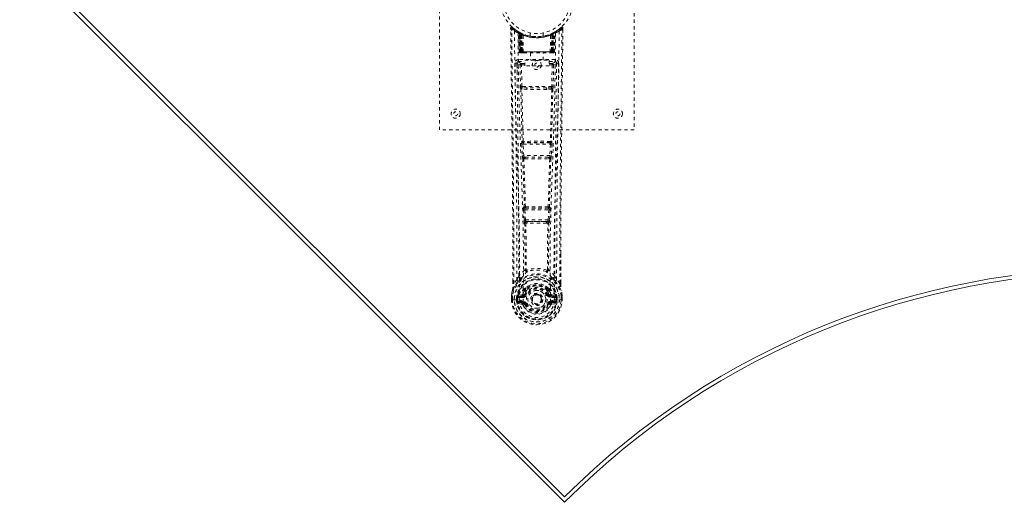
# Model space of a CAD drawing. Header units: inches. Extents: x 10.2 to 78.1, y 22.5 to 53.4.
# Tile 1 of 5: x 10.2 to 40.6, y 22.5 to 37.4. Entities that reach past the tile are written whole.
import ezdxf

# ---------------------------------------------------------------- set-up
doc = ezdxf.new("R2010")
doc.units = ezdxf.units.IN
doc.header["$MEASUREMENT"] = 0
doc.linetypes.add('SLD-Dashed', pattern=[0.075, 0.05, -0.025])
doc.linetypes.add('SLD-Solid', pattern=[0])

msp = doc.modelspace()

# ---------------------------------------------------------------- linework, layer by layer
at = {"color": 7, "linetype": 'SLD-Dashed', "lineweight": 0}
for p, q in [((23.141, 33.991), (23.141, 41.991)), ((29.141, 41.991), (29.141, 33.991)), ((25.335, 37.132), (25.336, 37.065)), ((25.365, 37.132), (25.385, 37.154)), ((25.426, 37.119), (25.384, 37.153)), ((26.899, 37.153), (26.857, 37.119)), ((26.948, 37.132), (26.918, 37.132)), ((26.946, 37.068), (26.946, 37.132)), ((26.947, 37.065), (26.948, 37.132)), ((26.947, 37.065), (26.948, 37.132)), ((25.573, 37.017), (25.56, 37.025)), ((25.579, 37.012), (25.566, 37.02)), ((25.588, 36.992), (25.574, 37)), ((25.596, 36.395), (25.574, 37)), ((25.609, 36.395), (25.588, 36.992)), ((25.626, 36.988), (25.591, 37.006)), ((25.607, 36.985), (25.63, 36.391)), ((25.675, 36.946), (25.607, 36.981)), ((25.627, 36.395), (25.607, 36.981)), ((25.62, 36.991), (25.647, 36.977)), ((25.634, 36.951), (25.647, 36.977)), ((25.634, 36.951), (25.635, 36.395)), ((25.642, 36.948), (25.634, 36.951)), ((25.642, 36.948), (25.654, 36.974)), ((25.642, 36.395), (25.642, 36.948)), ((25.658, 36.972), (25.643, 36.979)), ((25.647, 36.977), (25.654, 36.974)), ((25.648, 36.945), (25.66, 36.971)), ((25.648, 36.395), (25.648, 36.945)), ((25.648, 36.945), (25.655, 36.942)), ((25.655, 36.942), (25.667, 36.968)), ((25.655, 36.942), (25.655, 36.395)), ((25.659, 36.971), (25.658, 36.972)), ((25.666, 36.936), (25.678, 36.963)), ((25.666, 36.936), (25.666, 36.395)), ((25.673, 36.933), (25.666, 36.936)), ((25.673, 36.933), (25.684, 36.96)), ((25.673, 36.395), (25.673, 36.933)), ((25.675, 36.946), (25.676, 36.945)), ((25.694, 36.395), (25.675, 36.946)), ((25.676, 36.945), (25.695, 36.395)), ((25.678, 36.963), (25.684, 36.96)), ((25.725, 36.395), (25.721, 36.916)), ((25.941, 36.98), (25.941, 36.883)), ((26.341, 36.883), (26.341, 36.98)), ((26.557, 36.395), (26.562, 36.916)), ((26.608, 36.946), (26.588, 36.395)), ((26.588, 36.395), (26.607, 36.945)), ((26.598, 36.96), (26.605, 36.963)), ((26.598, 36.96), (26.61, 36.933)), ((26.605, 36.963), (26.617, 36.936)), ((26.607, 36.945), (26.608, 36.946)), ((26.676, 36.981), (26.608, 36.946)), ((26.617, 36.936), (26.61, 36.933)), ((26.61, 36.933), (26.61, 36.395)), ((26.624, 36.971), (26.616, 36.968)), ((26.616, 36.968), (26.628, 36.942)), ((26.616, 36.395), (26.617, 36.936)), ((26.631, 36.975), (26.623, 36.971)), ((26.623, 36.971), (26.635, 36.945)), ((26.625, 36.972), (26.624, 36.971)), ((26.691, 37.006), (26.625, 36.972)), ((26.628, 36.942), (26.635, 36.945)), ((26.628, 36.395), (26.628, 36.942)), ((26.629, 36.974), (26.636, 36.977)), ((26.629, 36.974), (26.641, 36.948)), ((26.635, 36.945), (26.635, 36.395)), ((26.636, 36.977), (26.645, 36.982)), ((26.636, 36.977), (26.648, 36.951)), ((26.648, 36.951), (26.641, 36.948)), ((26.641, 36.948), (26.641, 36.395)), ((26.648, 36.395), (26.648, 36.951)), ((26.653, 36.391), (26.676, 36.985)), ((26.656, 36.395), (26.676, 36.981)), ((26.674, 36.395), (26.695, 36.992)), ((26.687, 36.395), (26.708, 37)), ((26.708, 37), (26.695, 36.992)), ((26.723, 37.025), (26.71, 37.017)), ((25.574, 36.157), (25.574, 36.096)), ((26.709, 36.157), (25.574, 36.157)), ((25.596, 36.395), (25.609, 36.395)), ((25.627, 36.395), (25.694, 36.395)), ((25.635, 36.395), (25.642, 36.395)), ((25.635, 36.366), (25.642, 36.366)), ((25.639, 36.366), (25.649, 36.366)), ((26.641, 36.395), (25.642, 36.395)), ((25.655, 36.395), (25.648, 36.395)), ((25.649, 36.366), (25.655, 36.366)), ((25.655, 36.395), (26.628, 36.395)), ((25.657, 36.366), (25.711, 36.366)), ((25.666, 36.395), (25.673, 36.395)), ((25.667, 36.366), (25.673, 36.366)), ((26.61, 36.395), (25.673, 36.395)), ((25.711, 36.366), (25.673, 36.366)), ((25.695, 36.395), (25.694, 36.395)), ((25.725, 36.395), (26.557, 36.395)), ((25.725, 36.366), (25.733, 36.366)), ((25.733, 36.366), (26.55, 36.366)), ((25.771, 35.963), (25.771, 36.143)), ((25.771, 36.143), (26.521, 36.143)), ((25.946, 36.366), (25.946, 36.143)), ((26.336, 36.143), (26.336, 36.366)), ((26.521, 36.143), (26.521, 35.963)), ((26.55, 36.366), (26.558, 36.366)), ((26.572, 36.366), (26.626, 36.366)), ((26.61, 36.366), (26.572, 36.366)), ((26.588, 36.395), (26.588, 36.395)), ((26.588, 36.395), (26.656, 36.395)), ((26.61, 36.395), (26.616, 36.395)), ((26.61, 36.366), (26.616, 36.366)), ((26.635, 36.395), (26.628, 36.395)), ((26.628, 36.366), (26.634, 36.366)), ((26.634, 36.366), (26.644, 36.366)), ((26.64, 36.366), (26.648, 36.366)), ((26.641, 36.395), (26.648, 36.395)), ((26.674, 36.395), (26.687, 36.395)), ((26.709, 36.096), (26.709, 36.157)), ((25.53, 36.059), (25.529, 36.05)), ((25.529, 36.048), (25.532, 35.761)), ((25.574, 36.096), (25.771, 36.096)), ((25.623, 35.993), (25.638, 35.332)), ((25.667, 36.039), (25.667, 35.994)), ((25.771, 36.039), (25.667, 36.039)), ((25.683, 35.333), (25.667, 35.994)), ((25.771, 35.994), (25.667, 35.994)), ((26.521, 35.963), (25.771, 35.963)), ((26.521, 36.096), (26.709, 36.096)), ((26.615, 36.039), (26.521, 36.039)), ((26.615, 35.994), (26.521, 35.994)), ((26.615, 35.994), (26.6, 35.333)), ((26.615, 36.039), (26.615, 35.994)), ((26.66, 35.993), (26.645, 35.332)), ((26.75, 35.761), (26.754, 36.048)), ((26.754, 36.05), (26.753, 36.059)), ((25.837, 35.242), (25.68, 35.248)), ((26.6, 35.333), (25.683, 35.333)), ((25.844, 35.29), (25.691, 35.292)), ((26.439, 35.29), (25.844, 35.29)), ((26.592, 35.292), (26.439, 35.29)), ((26.603, 35.248), (26.446, 35.242)), ((29.141, 33.991), (23.141, 33.991)), ((25.676, 33.548), (25.693, 33.196)), ((25.691, 33.642), (25.683, 33.638)), ((25.721, 33.55), (26.562, 33.55)), ((25.738, 33.198), (25.721, 33.55)), ((25.727, 33.595), (25.735, 33.599)), ((26.556, 33.595), (25.727, 33.595)), ((26.562, 33.55), (26.545, 33.198)), ((26.548, 33.599), (26.556, 33.595)), ((26.607, 33.548), (26.589, 33.196)), ((26.6, 33.638), (26.592, 33.642)), ((26.545, 33.198), (25.738, 33.198)), ((25.743, 33.102), (25.775, 33.101)), ((25.785, 33.153), (25.753, 33.153)), ((25.785, 33.153), (26.498, 33.153)), ((26.498, 33.153), (26.53, 33.153)), ((26.507, 33.101), (26.54, 33.102)), ((25.755, 31.625), (25.74, 31.62)), ((25.785, 31.578), (25.799, 31.582)), ((26.498, 31.578), (25.785, 31.578)), ((26.484, 31.582), (26.498, 31.578)), ((26.528, 31.625), (26.542, 31.62)), ((25.731, 31.53), (25.748, 31.213)), ((25.776, 31.533), (26.507, 31.533)), ((25.792, 31.215), (25.776, 31.533)), ((26.507, 31.533), (26.491, 31.215)), ((26.552, 31.53), (26.535, 31.213)), ((26.491, 31.215), (25.792, 31.215)), ((25.802, 31.118), (25.842, 31.117)), ((25.85, 31.17), (25.811, 31.171)), ((25.85, 31.17), (26.433, 31.17)), ((26.472, 31.171), (26.433, 31.17)), ((26.441, 31.117), (26.481, 31.118)), ((26.878, 30.183), (26.877, 29.259)), ((26.879, 29.258), (26.882, 30.182)), ((25.814, 29.677), (25.814, 29.677)), ((26.469, 29.677), (26.469, 29.677)), ((25.404, 29.258), (25.404, 29.311)), ((25.405, 29.312), (25.405, 29.259)), ((25.53, 29.375), (25.434, 29.26)), ((26.849, 29.26), (26.753, 29.375)), ((25.362, 28.877), (25.362, 28.873)), ((25.362, 28.757), (25.362, 28.873)), ((25.363, 28.873), (25.363, 28.756)), ((25.391, 28.873), (25.391, 28.759)), ((25.543, 28.83), (25.548, 28.849)), ((25.548, 28.849), (25.548, 28.838)), ((25.548, 28.838), (25.548, 28.76)), ((25.558, 28.88), (25.554, 28.875)), ((25.558, 28.88), (25.569, 28.891)), ((25.683, 28.912), (25.569, 28.891)), ((25.569, 28.891), (25.569, 28.891)), ((25.569, 28.891), (25.569, 28.891)), ((25.583, 28.858), (25.713, 28.882)), ((25.583, 28.858), (25.583, 28.828)), ((25.713, 28.858), (25.583, 28.858)), ((25.713, 28.882), (25.713, 28.858)), ((25.713, 28.828), (25.713, 28.858)), ((25.768, 28.924), (25.795, 28.912)), ((25.773, 29.073), (25.773, 29.054)), ((25.781, 29.102), (25.792, 29.119)), ((25.797, 29.067), (25.796, 29.049)), ((26.486, 29.049), (26.486, 29.067)), ((26.488, 28.912), (26.515, 28.924)), ((26.49, 29.119), (26.502, 29.102)), ((26.51, 29.073), (26.51, 29.054)), ((26.57, 28.882), (26.7, 28.858)), ((26.57, 28.882), (26.57, 28.858)), ((26.7, 28.858), (26.57, 28.858)), ((26.57, 28.828), (26.57, 28.858)), ((26.714, 28.891), (26.599, 28.912)), ((26.7, 28.828), (26.7, 28.858)), ((26.714, 28.891), (26.724, 28.88)), ((26.725, 28.88), (26.724, 28.88)), ((26.725, 28.88), (26.724, 28.88)), ((26.728, 28.875), (26.725, 28.88)), ((26.735, 28.849), (26.735, 28.838)), ((26.74, 28.83), (26.735, 28.849)), ((26.735, 28.838), (26.735, 28.76)), ((26.891, 28.759), (26.891, 28.873)), ((26.92, 28.756), (26.92, 28.873)), ((26.921, 28.873), (26.921, 28.877)), ((26.921, 28.757), (26.921, 28.873)), ((25.362, 28.757), (25.366, 28.757)), ((25.366, 28.757), (25.419, 28.757)), ((25.419, 28.757), (25.442, 28.758)), ((25.442, 28.758), (25.6, 28.758)), ((25.542, 28.829), (25.513, 28.831)), ((25.513, 28.831), (25.513, 28.831)), ((25.513, 28.759), (25.513, 28.831)), ((25.513, 28.759), (25.513, 28.759)), ((25.542, 28.829), (25.543, 28.76)), ((25.548, 28.76), (25.543, 28.76)), ((25.566, 28.639), (25.685, 28.616)), ((25.713, 28.828), (25.583, 28.828)), ((25.596, 28.706), (25.596, 28.676)), ((25.596, 28.706), (25.713, 28.706)), ((25.713, 28.655), (25.596, 28.676)), ((25.596, 28.676), (25.713, 28.676)), ((25.713, 28.706), (25.713, 28.676)), ((25.713, 28.655), (25.713, 28.676)), ((25.718, 28.72), (25.718, 28.722)), ((25.772, 28.612), (25.769, 28.619)), ((25.795, 28.621), (25.772, 28.612)), ((25.985, 28.767), (25.986, 28.782)), ((25.985, 28.758), (25.985, 28.767)), ((26.51, 28.612), (26.488, 28.621)), ((26.51, 28.612), (26.565, 28.589)), ((26.565, 28.722), (26.565, 28.72)), ((26.7, 28.828), (26.57, 28.828)), ((26.57, 28.706), (26.57, 28.676)), ((26.57, 28.706), (26.687, 28.706)), ((26.687, 28.676), (26.57, 28.655)), ((26.57, 28.655), (26.57, 28.676)), ((26.57, 28.676), (26.687, 28.676)), ((26.598, 28.616), (26.717, 28.639)), ((26.683, 28.758), (26.841, 28.758)), ((26.687, 28.676), (26.687, 28.706)), ((26.735, 28.76), (26.74, 28.76)), ((26.77, 28.831), (26.74, 28.829)), ((26.74, 28.76), (26.74, 28.829)), ((26.77, 28.831), (26.77, 28.76)), ((26.77, 28.831), (26.77, 28.831)), ((26.841, 28.758), (26.864, 28.757)), ((26.864, 28.757), (26.917, 28.757)), ((26.917, 28.757), (26.921, 28.757))]:
    msp.add_line(p, q, dxfattribs=at)
at = {"color": 7, "linetype": 'SLD-Solid', "lineweight": 15}
for p, q in [((10.2, 39.307), (26.994, 22.513)), ((10.367, 39.307), (26.994, 22.68)), ((10.367, 39.307), (26.994, 22.68))]:
    msp.add_line(p, q, dxfattribs=at)
at = {"color": 7, "linetype": 'SLD-Dashed', "lineweight": 0, "flags": 128}
for points in [[(25.383, 37.152), (25.376, 37.156), (25.368, 37.158), (25.36, 37.159), (25.352, 37.157), (25.345, 37.154), (25.34, 37.149), (25.336, 37.142), (25.335, 37.134)], [(25.404, 29.311), (25.396, 31.881), (25.368, 34.506), (25.335, 37.132)], [(25.335, 37.132), (25.335, 37.131), (25.337, 37.132), (25.344, 37.132), (25.353, 37.132), (25.359, 37.132), (25.365, 37.132)], [(25.434, 29.26), (25.432, 30.723), (25.423, 32.197), (25.409, 33.645), (25.406, 33.892), (25.403, 34.15), (25.4, 34.365), (25.397, 34.594), (25.394, 34.844), (25.391, 35.115), (25.388, 35.333), (25.384, 35.596), (25.38, 35.92), (25.378, 36.13), (25.374, 36.388), (25.371, 36.651), (25.368, 36.899), (25.365, 37.132)], [(25.454, 37.038), (25.461, 35.991), (25.48, 34.946), (25.51, 33.904), (25.545, 32.866), (25.579, 31.832), (25.604, 30.803), (25.613, 29.778), (25.6, 28.758)], [(26.829, 37.038), (26.822, 35.991), (26.802, 34.946), (26.773, 33.904), (26.738, 32.866), (26.704, 31.832), (26.678, 30.803), (26.67, 29.778), (26.682, 28.758)], [(26.849, 29.26), (26.851, 30.725), (26.86, 32.197), (26.874, 33.644), (26.877, 33.865), (26.879, 34.095), (26.882, 34.298), (26.884, 34.497), (26.887, 34.713), (26.889, 34.863), (26.891, 35.02), (26.893, 35.176), (26.894, 35.293), (26.896, 35.433), (26.898, 35.596), (26.903, 35.928), (26.905, 36.132), (26.908, 36.387), (26.912, 36.648), (26.915, 36.897), (26.918, 37.132)], [(26.898, 37.154), (26.865, 37.126), (26.857, 37.12)], [(26.882, 30.182), (26.887, 31.881), (26.914, 34.506), (26.947, 37.065)], [(26.945, 37.132), (26.943, 37.139), (26.94, 37.147), (26.935, 37.154), (26.928, 37.159), (26.921, 37.161), (26.914, 37.162), (26.906, 37.16), (26.9, 37.156)], [(25.563, 36.983), (25.571, 35.938), (25.593, 34.895), (25.624, 33.855), (25.662, 32.82), (25.698, 31.788), (25.724, 30.762), (25.732, 29.74), (25.718, 28.723)], [(25.568, 37.017), (25.575, 37.006), (25.579, 36.992)], [(25.605, 36.989), (25.606, 36.983), (25.606, 36.981)], [(26.72, 36.983), (26.711, 35.938), (26.69, 34.895), (26.658, 33.856), (26.621, 32.82), (26.585, 31.789), (26.558, 30.762), (26.55, 29.74), (26.565, 28.723)], [(25.635, 36.395), (25.619, 36.395), (25.607, 36.395), (25.598, 36.395), (25.596, 36.395)], [(25.609, 36.395), (25.612, 36.395), (25.621, 36.395), (25.633, 36.395), (25.648, 36.395)], [(25.666, 36.395), (25.658, 36.395), (25.651, 36.395), (25.644, 36.395), (25.638, 36.395), (25.633, 36.395), (25.629, 36.395), (25.627, 36.395), (25.627, 36.395)], [(25.627, 36.395), (25.628, 36.388), (25.629, 36.386)], [(25.657, 36.366), (25.657, 36.366), (25.658, 36.366)], [(25.695, 36.395), (25.698, 36.395), (25.705, 36.395), (25.714, 36.395), (25.725, 36.395)], [(26.557, 36.395), (26.569, 36.395), (26.578, 36.395), (26.584, 36.395), (26.588, 36.395)], [(26.656, 36.395), (26.655, 36.395), (26.653, 36.395), (26.65, 36.395), (26.645, 36.395), (26.639, 36.395), (26.632, 36.395), (26.624, 36.395), (26.616, 36.395)], [(26.635, 36.395), (26.649, 36.395), (26.662, 36.395), (26.67, 36.395), (26.674, 36.395)], [(26.687, 36.395), (26.684, 36.395), (26.676, 36.395), (26.663, 36.395), (26.648, 36.395)], [(25.469, 36.05), (25.47, 35.914), (25.473, 35.742), (25.475, 35.533), (25.479, 35.288), (25.482, 35.039), (25.485, 34.82), (25.487, 34.666), (25.489, 34.528), (25.49, 34.407), (25.492, 34.252), (25.494, 34.089), (25.496, 33.932), (25.506, 33.119), (25.515, 32.301), (25.523, 31.328), (25.528, 30.339), (25.53, 29.375)], [(25.529, 36.05), (25.553, 36.022), (25.623, 35.993)], [(25.667, 36.039), (25.598, 36.068), (25.574, 36.096)], [(25.667, 35.994), (25.651, 35.994), (25.637, 35.994), (25.627, 35.993), (25.623, 35.993)], [(26.709, 36.096), (26.685, 36.068), (26.615, 36.039)], [(26.66, 35.993), (26.655, 35.993), (26.645, 35.994), (26.631, 35.994), (26.615, 35.994)], [(26.66, 35.993), (26.73, 36.022), (26.754, 36.05)], [(26.753, 29.375), (26.753, 29.895), (26.755, 30.428), (26.758, 30.974), (26.761, 31.488), (26.765, 32.018), (26.771, 32.57), (26.776, 33.059), (26.779, 33.317), (26.782, 33.589), (26.786, 33.878), (26.79, 34.182), (26.793, 34.457), (26.796, 34.698), (26.799, 34.889), (26.802, 35.104), (26.805, 35.345), (26.808, 35.571), (26.81, 35.763), (26.812, 35.923), (26.814, 36.05)], [(25.683, 35.333), (25.668, 35.333), (25.653, 35.332), (25.643, 35.332), (25.638, 35.332)], [(25.647, 35.25), (25.666, 34.445), (25.691, 33.642)], [(25.725, 33.638), (25.7, 34.442), (25.68, 35.248)], [(26.446, 35.242), (26.141, 35.241), (25.837, 35.242)], [(26.439, 35.29), (26.141, 35.29), (25.844, 35.29)], [(26.603, 35.248), (26.583, 34.442), (26.558, 33.638)], [(26.636, 35.25), (26.616, 34.445), (26.592, 33.642)], [(26.645, 35.332), (26.64, 35.332), (26.63, 35.332), (26.615, 35.333), (26.6, 35.333)], [(25.721, 33.55), (25.706, 33.55), (25.691, 33.549), (25.681, 33.549), (25.676, 33.548)], [(26.607, 33.548), (26.602, 33.549), (26.592, 33.549), (26.577, 33.55), (26.562, 33.55)], [(25.738, 33.198), (25.723, 33.197), (25.708, 33.196), (25.698, 33.196), (25.693, 33.196)], [(25.693, 33.196), (25.696, 33.164), (25.696, 33.161)], [(25.708, 33.106), (25.733, 32.364), (25.755, 31.625)], [(25.79, 31.619), (25.768, 32.359), (25.743, 33.102)], [(26.54, 33.102), (26.515, 32.359), (26.492, 31.619)], [(26.574, 33.106), (26.55, 32.364), (26.528, 31.625)], [(26.589, 33.196), (26.585, 33.196), (26.575, 33.196), (26.56, 33.197), (26.545, 33.198)], [(26.589, 33.196), (26.587, 33.164), (26.587, 33.161)], [(25.776, 31.533), (25.775, 31.541), (25.775, 31.55), (25.775, 31.557), (25.776, 31.564), (25.78, 31.574), (25.785, 31.578)], [(26.498, 31.578), (26.503, 31.574), (26.506, 31.564), (26.507, 31.557), (26.508, 31.55), (26.508, 31.541), (26.507, 31.533)], [(25.776, 31.533), (25.761, 31.532), (25.747, 31.531), (25.736, 31.531), (25.731, 31.53)], [(26.552, 31.53), (26.547, 31.531), (26.536, 31.531), (26.522, 31.532), (26.507, 31.533)], [(25.792, 31.215), (25.777, 31.215), (25.763, 31.214), (25.753, 31.213), (25.748, 31.213)], [(25.766, 31.124), (25.777, 30.403), (25.778, 29.685)], [(25.802, 31.118), (25.813, 30.396), (25.814, 29.677)], [(26.441, 31.117), (26.141, 31.115), (25.842, 31.117)], [(26.433, 31.17), (26.141, 31.169), (25.85, 31.17)], [(26.469, 29.677), (26.47, 30.396), (26.481, 31.118)], [(26.472, 31.171), (26.473, 31.171), (26.475, 31.173), (26.478, 31.176), (26.484, 31.185), (26.488, 31.199), (26.491, 31.215)], [(26.535, 31.213), (26.53, 31.213), (26.52, 31.214), (26.506, 31.215), (26.491, 31.215)], [(26.516, 31.124), (26.506, 30.403), (26.505, 29.685)], [(25.776, 29.677), (25.675, 29.589), (25.589, 29.488)], [(25.776, 29.677), (25.778, 29.666), (25.782, 29.658), (25.788, 29.651), (25.796, 29.648), (25.804, 29.648), (25.812, 29.651), (25.819, 29.657), (25.824, 29.666)], [(26.459, 29.666), (26.464, 29.657), (26.471, 29.651), (26.479, 29.648), (26.487, 29.648), (26.494, 29.651), (26.5, 29.658), (26.505, 29.666), (26.507, 29.677)], [(26.694, 29.488), (26.607, 29.589), (26.507, 29.677)], [(25.572, 29.336), (25.471, 29.212), (25.392, 29.058)], [(25.434, 29.26), (25.428, 29.26), (25.422, 29.26), (25.416, 29.259), (25.411, 29.259), (25.407, 29.259), (25.405, 29.258), (25.404, 29.258), (25.404, 29.258)], [(25.682, 29.439), (25.677, 29.433), (25.667, 29.424)], [(25.924, 29.206), (25.867, 29.177), (25.792, 29.119)], [(26.49, 29.119), (26.416, 29.177), (26.359, 29.206)], [(26.615, 29.424), (26.606, 29.433), (26.601, 29.439)], [(26.711, 29.336), (26.811, 29.212), (26.89, 29.058)], [(26.879, 29.258), (26.879, 29.258), (26.878, 29.258), (26.876, 29.259), (26.872, 29.259), (26.867, 29.259), (26.861, 29.26), (26.855, 29.26), (26.849, 29.26)], [(25.362, 28.873), (25.361, 28.873), (25.363, 28.873), (25.365, 28.873), (25.369, 28.873), (25.373, 28.873), (25.379, 28.873), (25.385, 28.873), (25.391, 28.873)], [(25.392, 29.058), (25.375, 28.978), (25.362, 28.877)], [(25.362, 28.873), (25.375, 28.97), (25.391, 29.047)], [(25.362, 28.877), (25.363, 28.877), (25.365, 28.877), (25.368, 28.877), (25.371, 28.876), (25.376, 28.875), (25.381, 28.875), (25.386, 28.874), (25.391, 28.873)], [(25.392, 29.058), (25.391, 29.052), (25.391, 29.047)], [(25.583, 28.828), (25.564, 28.83), (25.548, 28.838)], [(25.711, 28.934), (25.697, 28.917), (25.683, 28.912)], [(25.773, 29.054), (25.74, 29.002), (25.711, 28.934)], [(25.825, 29.036), (25.795, 28.987), (25.768, 28.924)], [(25.822, 28.901), (25.817, 28.903), (25.812, 28.905), (25.807, 28.907), (25.803, 28.909), (25.8, 28.91), (25.797, 28.911), (25.795, 28.912), (25.795, 28.912)], [(26.515, 28.924), (26.488, 28.987), (26.458, 29.036)], [(26.46, 28.901), (26.466, 28.903), (26.471, 28.905), (26.475, 28.907), (26.48, 28.909), (26.483, 28.91), (26.486, 28.911), (26.487, 28.912), (26.488, 28.912)], [(26.51, 29.054), (26.542, 29.002), (26.572, 28.934)], [(26.572, 28.934), (26.586, 28.917), (26.599, 28.912)], [(26.735, 28.838), (26.718, 28.83), (26.7, 28.828)], [(26.892, 29.047), (26.892, 29.052), (26.89, 29.058)], [(26.921, 28.877), (26.909, 28.967), (26.89, 29.058)], [(26.921, 28.877), (26.92, 28.877), (26.918, 28.877), (26.915, 28.877), (26.911, 28.876), (26.907, 28.875), (26.902, 28.875), (26.897, 28.874), (26.891, 28.873)], [(26.891, 28.873), (26.898, 28.873), (26.904, 28.873), (26.909, 28.873), (26.914, 28.873), (26.918, 28.873), (26.92, 28.873), (26.921, 28.873), (26.921, 28.873)], [(26.921, 28.873), (26.908, 28.97), (26.892, 29.047)], [(25.391, 28.759), (25.385, 28.759), (25.379, 28.759), (25.373, 28.758), (25.369, 28.758), (25.365, 28.758), (25.363, 28.757), (25.361, 28.757), (25.362, 28.757)], [(25.543, 28.76), (25.539, 28.76), (25.532, 28.76), (25.523, 28.76), (25.513, 28.759)], [(25.542, 28.829), (25.543, 28.829), (25.543, 28.83)], [(25.553, 28.688), (25.573, 28.701), (25.596, 28.706)], [(26.565, 28.72), (26.559, 28.643), (26.536, 28.569), (26.497, 28.5), (26.443, 28.44), (26.378, 28.391), (26.304, 28.356), (26.224, 28.334), (26.141, 28.326), (26.059, 28.334), (25.979, 28.356), (25.905, 28.391), (25.84, 28.44), (25.786, 28.5), (25.747, 28.569), (25.724, 28.643), (25.718, 28.72)], [(25.822, 28.633), (25.817, 28.63), (25.812, 28.628), (25.807, 28.626), (25.803, 28.625), (25.8, 28.623), (25.797, 28.622), (25.795, 28.621), (25.795, 28.621)], [(26.46, 28.633), (26.466, 28.63), (26.471, 28.628), (26.475, 28.626), (26.48, 28.625), (26.483, 28.623), (26.486, 28.622), (26.487, 28.621), (26.488, 28.621)], [(26.52, 28.628), (26.514, 28.62), (26.51, 28.612)], [(26.57, 28.655), (26.533, 28.641), (26.52, 28.628)], [(26.687, 28.706), (26.71, 28.701), (26.73, 28.688)], [(26.74, 28.83), (26.74, 28.829), (26.74, 28.829)], [(26.921, 28.757), (26.921, 28.757), (26.92, 28.757), (26.918, 28.758), (26.914, 28.758), (26.909, 28.758), (26.904, 28.759), (26.898, 28.759), (26.891, 28.759)]]:
    msp.add_lwpolyline(points, dxfattribs=at)
at = {"color": 7, "linetype": 'SLD-Dashed', "lineweight": 0}
for centre, radius in [((26.141, 37.991), 1.125), ((26.141, 37.991), 1.03), ((26.141, 35.991), 0.14), ((26.141, 35.991), 0.0625), ((23.641, 34.491), 0.141), ((28.641, 34.491), 0.141), ((23.641, 34.491), 0.0625), ((28.641, 34.491), 0.0625), ((26.141, 28.767), 0.7), ((26.141, 28.767), 0.69), ((26.141, 28.767), 0.623), ((26.141, 28.767), 0.32), ((26.141, 28.767), 0.275), ((26.141, 28.767), 0.188), ((26.141, 28.767), 0.157), ((26.141, 28.767), 0.142), ((26.141, 28.767), 0.14), ((26.141, 28.767), 0.138)]:
    msp.add_circle(centre, radius, dxfattribs=at)
for centre, radius, start, end in [((25.365, 37.132), 0.03, 47.8632, 180.7197), ((26.144, 38.036), 1.213, 228.1755, 235.3207), ((26.141, 37.991), 1.158, 227.8705, 312.1289), ((26.139, 37.987), 1.123, 227.9074, 235.3633), ((25.484, 37.038), 0.03, 55.9344, 179.8281), ((26.129, 38.23), 1.369, 240.4503, 245.5696), ((26.141, 37.99), 1.127, 235.3505, 240.4901), ((26.141, 37.99), 1.127, 299.5106, 304.6487), ((26.154, 38.229), 1.369, 294.4304, 299.5498), ((26.146, 37.985), 1.12, 304.6289, 312.0869), ((26.799, 37.038), 0.03, 0.1681, 124.0694), ((26.142, 38.032), 1.209, 304.669, 311.8398), ((26.918, 37.132), 0.03, 359.2819, 132.1351), ((26.848, 37.089), 0.0826, 31.7872, 52.6674), ((25.544, 36.999), 0.03, 1.9853, 58.9529), ((26.139, 37.986), 1.123, 238.9571, 239.8434), ((25.525, 36.962), 0.0714, 31.6414, 58.9253), ((25.604, 36.97), 0.0429, 114.1666, 163.0256), ((26.141, 38.022), 1.19, 240.8884, 299.1116), ((25.558, 36.991), 0.0299, 1.907, 59.7244), ((26.141, 37.991), 1.128, 239.7399, 244.7254), ((26.152, 38.012), 1.154, 239.9613, 244.0331), ((26.122, 37.614), 0.823, 228.2673, 233.6301), ((26.141, 37.991), 1.127, 240.489, 299.511), ((26.12, 37.608), 0.814, 229.1484, 234.493), ((25.577, 36.98), 0.03, 16.8952, 61.2668), ((25.577, 36.98), 0.0299, 1.8047, 60.7744), ((26.141, 37.989), 1.126, 240.8014, 245.7386), ((26.121, 37.602), 0.806, 230.3863, 235.6808), ((26.141, 37.989), 1.155, 244.3785, 295.6215), ((26.141, 37.989), 1.155, 245.0796, 294.9204), ((25.645, 36.945), 0.0297, 1.4775, 64.5216), ((25.646, 36.945), 0.0297, 1.4819, 64.5685), ((26.141, 37.989), 1.155, 246.0603, 293.9397), ((26.096, 37.541), 0.729, 234.7824, 239), ((25.691, 36.934), 0.0346, 328.9884, 15.1424), ((26.141, 37.954), 1.12, 247.9468, 292.0533), ((26.591, 36.934), 0.0346, 164.8603, 211.0088), ((26.187, 37.541), 0.729, 300.9993, 305.218), ((26.139, 37.995), 1.132, 294.2748, 299.1846), ((26.636, 36.945), 0.0297, 115.4315, 178.5181), ((26.637, 36.945), 0.0297, 115.4763, 178.5247), ((26.162, 37.602), 0.806, 304.3187, 309.6142), ((26.166, 37.603), 0.808, 305.4885, 310.8701), ((26.692, 36.849), 0.138, 89.4166, 113.4596), ((26.16, 37.614), 0.823, 306.3706, 311.732), ((26.706, 36.98), 0.0299, 119.2256, 178.1953), ((26.704, 36.982), 0.0273, 117.6533, 182.2973), ((26.157, 37.964), 1.096, 298.631, 300.2662), ((26.725, 36.991), 0.0299, 120.2756, 178.093), ((26.679, 36.97), 0.0429, 16.9744, 65.8332), ((26.738, 36.999), 0.03, 121.0443, 178.0175), ((25.574, 36.052), 0.105, 90.005, 180.7379), ((25.626, 36.396), 0.03, 181.9931, 269.996), ((25.656, 36.438), 0.0742, 215.9484, 253.2622), ((25.639, 36.396), 0.03, 181.9664, 269.9733), ((25.653, 36.533), 0.166, 259.5978, 268.3417), ((25.657, 36.396), 0.03, 181.9303, 269.9376), ((26.054, 36.387), 0.413, 179.0128, 183.0348), ((26.238, 36.388), 0.59, 179.4004, 182.0234), ((26.083, 36.387), 0.429, 179.0559, 182.9268), ((26.111, 36.387), 0.445, 179.092, 182.821), ((26.117, 36.387), 0.444, 179.0801, 182.8144), ((25.724, 36.395), 0.0299, 181.7974, 269.8139), ((25.725, 36.395), 0.0299, 181.7974, 269.8139), ((25.76, 36.388), 0.0354, 169.2813, 219.197), ((26.521, 36.388), 0.0369, 321.8629, 9.6632), ((26.558, 36.395), 0.0299, 270.1884, 358.2003), ((26.559, 36.395), 0.0299, 270.1852, 358.2035), ((26.166, 36.387), 0.444, 357.1775, 0.9141), ((26.171, 36.387), 0.446, 357.1813, 0.9057), ((26.621, 36.401), 0.0356, 262.0673, 350.2937), ((26.626, 36.396), 0.03, 270.0637, 358.0684), ((26.203, 36.387), 0.426, 357.0594, 0.9579), ((26.045, 36.388), 0.59, 357.9764, 0.5997), ((26.63, 36.531), 0.163, 271.705, 280.626), ((26.228, 36.387), 0.413, 356.9652, 0.9872), ((26.644, 36.396), 0.03, 270.0267, 358.0336), ((26.626, 36.438), 0.0742, 286.7383, 324.0528), ((26.657, 36.396), 0.03, 270.004, 358.0069), ((26.709, 36.052), 0.105, 359.2621, 89.9957), ((25.504, 34.453), 1.598, 89.133, 91.2842), ((-473.929, 28.17), 499.52, 0.15118, 0.90395), ((25.572, 36.054), 0.0423, 88.0381, 173.4317), ((25.668, 35.994), 0.0451, 90.4308, 180.9014), ((26.615, 35.994), 0.0451, 359.0388, 89.5681), ((526.234, 28.17), 499.542, 179.09607, 179.8488), ((26.711, 36.054), 0.0423, 6.5683, 91.9634), ((26.778, 34.454), 1.597, 88.7154, 90.8679), ((26.039, 35.332), 0.401, 180.0762, 191.8385), ((25.692, 35.247), 0.0456, 91.7545, 175.8267), ((25.672, 35.388), 0.141, 259.4661, 273.0576), ((25.789, 35.245), 0.109, 154.2114, 178.3455), ((25.788, 35.332), 0.105, 179.6353, 202.4683), ((25.925, 35.253), 0.0889, 155.6063, 187.6358), ((26.358, 35.253), 0.0889, 352.3666, 24.3914), ((26.495, 35.332), 0.105, 337.5259, 0.3673), ((26.492, 35.244), 0.111, 1.7838, 25.6594), ((26.59, 35.247), 0.0456, 4.1727, 88.2462), ((26.61, 35.387), 0.139, 266.858, 280.6183), ((26.243, 35.332), 0.401, 348.1469, 359.922), ((25.883, 33.579), 0.209, 163.508, 188.4122), ((25.728, 33.64), 0.0451, 182.9191, 269.4062), ((25.736, 33.644), 0.0451, 182.9892, 269.3786), ((25.717, 33.729), 0.091, 253.0012, 274.8399), ((25.775, 33.566), 0.0564, 148.2426, 195.7331), ((26.141, -3.008), 36.648, 89.3489, 90.651), ((25.78, 33.631), 0.055, 173.1601, 216.3321), ((26.141, 0.784), 32.817, 89.2909, 90.7091), ((26.547, 33.644), 0.0451, 270.6225, 357.0097), ((26.504, 33.631), 0.0546, 323.522, 6.9858), ((26.555, 33.64), 0.0451, 270.5938, 357.0809), ((26.508, 33.566), 0.0564, 344.2669, 31.7574), ((26.565, 33.728), 0.0908, 265.1452, 287.0277), ((26.4, 33.579), 0.209, 351.5848, 16.4936), ((25.832, 33.163), 0.136, 180.7188, 204.7089), ((25.754, 33.108), 0.0456, 91.2551, 181.8235), ((25.735, 33.185), 0.0837, 251.1193, 275.2117), ((25.806, 33.196), 0.068, 178.3645, 218.9018), ((25.829, 33.112), 0.0867, 151.6285, 186.5701), ((25.856, 33.114), 0.0814, 151.3074, 188.7564), ((26.141, 65.89), 32.791, 269.3607, 270.6393), ((26.141, 66.509), 33.358, 269.3871, 270.6129), ((26.427, 33.114), 0.0814, 351.2472, 28.6892), ((26.477, 33.196), 0.068, 321.1081, 1.63), ((26.53, 33.111), 0.0424, 40.446, 90.4185), ((26.453, 33.112), 0.0869, 353.4615, 28.3407), ((26.547, 33.186), 0.0843, 264.8708, 288.7984), ((26.53, 33.108), 0.0448, 357.9378, 42.9021), ((26.451, 33.163), 0.136, 335.3336, 359.2486), ((25.892, 31.559), 0.163, 158.128, 190.2195), ((25.785, 31.623), 0.0451, 183.2297, 269.137), ((25.8, 31.627), 0.0451, 183.3942, 269.1025), ((25.784, 31.694), 0.0751, 247.0766, 274.8894), ((26.141, -5.746), 37.367, 89.4615, 90.5382), ((25.848, 31.613), 0.0578, 174.2258, 212.3424), ((26.141, -1.013), 32.597, 89.3981, 90.6019), ((26.483, 31.627), 0.0451, 270.8987, 356.6046), ((26.435, 31.613), 0.0574, 327.5069, 5.9248), ((26.499, 31.694), 0.0749, 265.098, 292.9436), ((26.497, 31.623), 0.0451, 270.863, 356.7703), ((26.391, 31.559), 0.163, 349.778, 21.8747), ((25.928, 31.204), 0.181, 177.2187, 206.4669), ((25.812, 31.125), 0.0457, 91.854, 181.7285), ((25.796, 31.19), 0.073, 245.7457, 274.598), ((25.849, 31.213), 0.0575, 177.8273, 227.5835), ((25.905, 31.129), 0.104, 155.9691, 186.1382), ((25.942, 31.13), 0.101, 156.5281, 187.7634), ((26.341, 31.13), 0.101, 352.2314, 23.477), ((26.471, 31.125), 0.0457, 358.2708, 88.1468), ((26.378, 31.129), 0.104, 353.8618, 24.0309), ((26.486, 31.191), 0.0735, 265.512, 294.1486), ((26.354, 31.204), 0.181, 333.5358, 2.7739), ((26.141, 28.767), 0.787, 8.0937, 171.9063), ((26.141, 28.767), 0.758, 8.0937, 171.9063), ((20.82, 31.915), 5.351, 331.666, 333.0326), ((25.65, 29.491), 0.0608, 182.571, 302.0028), ((26.414, 28.927), 0.893, 128.8521, 145.0109), ((25.765, 29.684), 0.0133, 326.0895, 3.2909), ((25.836, 29.681), 0.0608, 184.0453, 286.2247), ((25.811, 29.748), 0.0708, 242.7155, 272.717), ((25.827, 29.679), 0.0128, 186.6234, 257.6815), ((26.141, 28.754), 0.966, 70.8189, 109.1818), ((25.896, 29.683), 0.0738, 193.2422, 235.0203), ((26.141, 28.829), 0.844, 70.0603, 109.9397), ((26.446, 29.681), 0.0608, 253.7753, 355.9547), ((26.387, 29.683), 0.0738, 304.9797, 346.7578), ((25.869, 28.927), 0.893, 34.9893, 51.1473), ((26.456, 29.679), 0.0128, 282.3392, 353.3596), ((26.472, 29.748), 0.0709, 267.2848, 297.2809), ((26.518, 29.684), 0.0133, 176.8079, 213.9379), ((26.633, 29.491), 0.0608, 238.0025, 357.4266), ((31.476, 31.921), 5.366, 206.9688, 208.3317), ((24.217, 29.228), 1.187, 351.2125, 1.4269), ((21.92, 29.876), 3.567, 346.7472, 350.0571), ((26.141, 28.767), 0.632, 5.8273, 174.1727), ((25.863, 29.693), 0.461, 223.6657, 230.8229), ((26.141, 28.767), 0.602, 6.0327, 173.9673), ((27.124, 27.756), 2.215, 131.1341, 134.4902), ((26.141, 28.767), 0.376, 22.774, 157.226), ((26.141, 28.755), 0.453, 40.4512, 139.5488), ((26.141, 28.727), 0.494, 47.4885, 132.5115), ((26.141, 28.773), 0.411, 39.7061, 140.2939), ((26.141, 28.786), 0.473, 62.6138, 117.3862), ((25.159, 27.756), 2.215, 45.5098, 48.8659), ((26.42, 29.693), 0.461, 309.1748, 316.3356), ((30.364, 29.876), 3.569, 189.9437, 193.252), ((28.065, 29.228), 1.187, 178.5707, 188.7911), ((25.663, 28.835), 0.116, 159.634, 173.1069), ((25.582, 28.888), 0.0306, 205.4265, 270.9275), ((26.006, 28.676), 0.492, 115.7084, 155.4797), ((25.95, 28.669), 0.441, 113.5939, 149.7433), ((25.713, 28.912), 0.0299, 181.1723, 268.9503), ((25.741, 28.94), 0.031, 190.1776, 328.3489), ((25.707, 28.947), 0.0649, 274.9223, 338.6806), ((25.713, 28.947), 0.089, 270, 337.226), ((25.713, 28.947), 0.119, 269.9995, 337.2265), ((25.818, 29.077), 0.0448, 146.2211, 184.9346), ((25.795, 29.113), 0.046, 241.1966, 271.7029), ((25.803, 29.058), 0.0305, 185.7199, 315.4471), ((25.795, 29.095), 0.0459, 241.1375, 271.6934), ((25.832, 29.122), 0.0396, 185.1759, 232.8789), ((25.823, 29.071), 0.0347, 219.3966, 272.7322), ((25.83, 29.066), 0.033, 131.6194, 178.1176), ((26.141, 28.767), 0.346, 22.7741, 157.2259), ((26.141, 28.767), 0.275, 90, 270), ((26.141, 28.767), 0.157, 65.2931, 110.0155), ((26.141, 28.767), 0.275, 270, 90), ((26.48, 29.058), 0.0305, 224.5489, 354.2833), ((26.459, 29.071), 0.0347, 267.266, 320.6051), ((26.57, 28.947), 0.119, 202.7735, 270.0005), ((26.451, 29.122), 0.0396, 307.1211, 354.8241), ((26.453, 29.066), 0.033, 1.8785, 48.381), ((26.487, 29.113), 0.046, 268.2952, 298.8053), ((26.488, 29.095), 0.0459, 268.3064, 298.8614), ((26.57, 28.947), 0.089, 202.774, 270), ((26.272, 28.67), 0.499, 24.8895, 63.9927), ((26.465, 29.077), 0.0449, 355.0881, 33.9396), ((26.333, 28.669), 0.441, 30.2266, 66.4272), ((26.542, 28.94), 0.031, 211.5708, 349.9023), ((26.576, 28.947), 0.0649, 201.3184, 265.0787), ((26.57, 28.912), 0.0299, 271.1027, 358.7747), ((26.701, 28.888), 0.0306, 269.0704, 334.5735), ((26.649, 28.842), 0.0864, 4.5747, 22.6844), ((26.891, 28.873), 0.03, 0.0028, 5.051), ((26.141, 28.767), 0.78, 180, 359.3038), ((26.141, 28.767), 0.78, 180.7166, 359.2834), ((26.141, 28.767), 0.75, 180.5684, 359.4316), ((26.141, 28.767), 0.629, 180.6528, 359.3472), ((26.141, 28.767), 0.599, 180.6527, 359.3473), ((26.141, 28.767), 0.593, 180.6711, 187.6091), ((25.757, 28.715), 0.206, 187.6616, 201.657), ((25.595, 28.646), 0.0299, 88.0471, 192.1088), ((26.141, 28.751), 0.541, 179.3502, 0.6498), ((25.724, 28.955), 0.233, 238.0383, 268.5935), ((25.713, 28.625), 0.0301, 91.4235, 197.6525), ((25.676, 28.571), 0.0454, 22.4876, 78.6862), ((25.713, 28.587), 0.119, 22.7735, 90.0005), ((25.713, 28.587), 0.089, 22.774, 90), ((25.707, 28.584), 0.0715, 29.6309, 85.2074), ((25.173, 29.964), 1.479, 291.6247, 293.9228), ((26.141, 28.767), 0.459, 202.774, 337.226), ((26.141, 28.767), 0.4, 202.774, 337.226), ((26.141, 28.767), 0.376, 202.774, 337.226), ((26.141, 28.767), 0.346, 202.7741, 337.2259), ((26.57, 28.587), 0.119, 89.9995, 157.2265), ((26.57, 28.587), 0.089, 90, 157.226), ((26.563, 28.944), 0.221, 270.3096, 302.5191), ((26.607, 28.571), 0.0454, 101.2492, 157.577), ((26.569, 28.625), 0.0301, 342.3491, 88.5749), ((26.688, 28.646), 0.0299, 347.8912, 91.9529), ((26.525, 28.715), 0.206, 338.343, 352.3384), ((26.141, 28.767), 0.593, 352.3909, 359.3289), ((26.743, 27.697), 1.063, 88.5477, 90.1457)]:
    msp.add_arc(centre, radius, start, end, dxfattribs=at)
at = {"color": 7, "linetype": 'SLD-Solid', "lineweight": 15}
for radius, start, end in [(24.368, 45.2777, 134.7223), (24.368, 45.2777, 134.7223), (24.25, 45, 135)]:
    msp.add_arc((44.141, 5.366), radius, start, end, dxfattribs=at)

doc.saveas('drawing.dxf')
